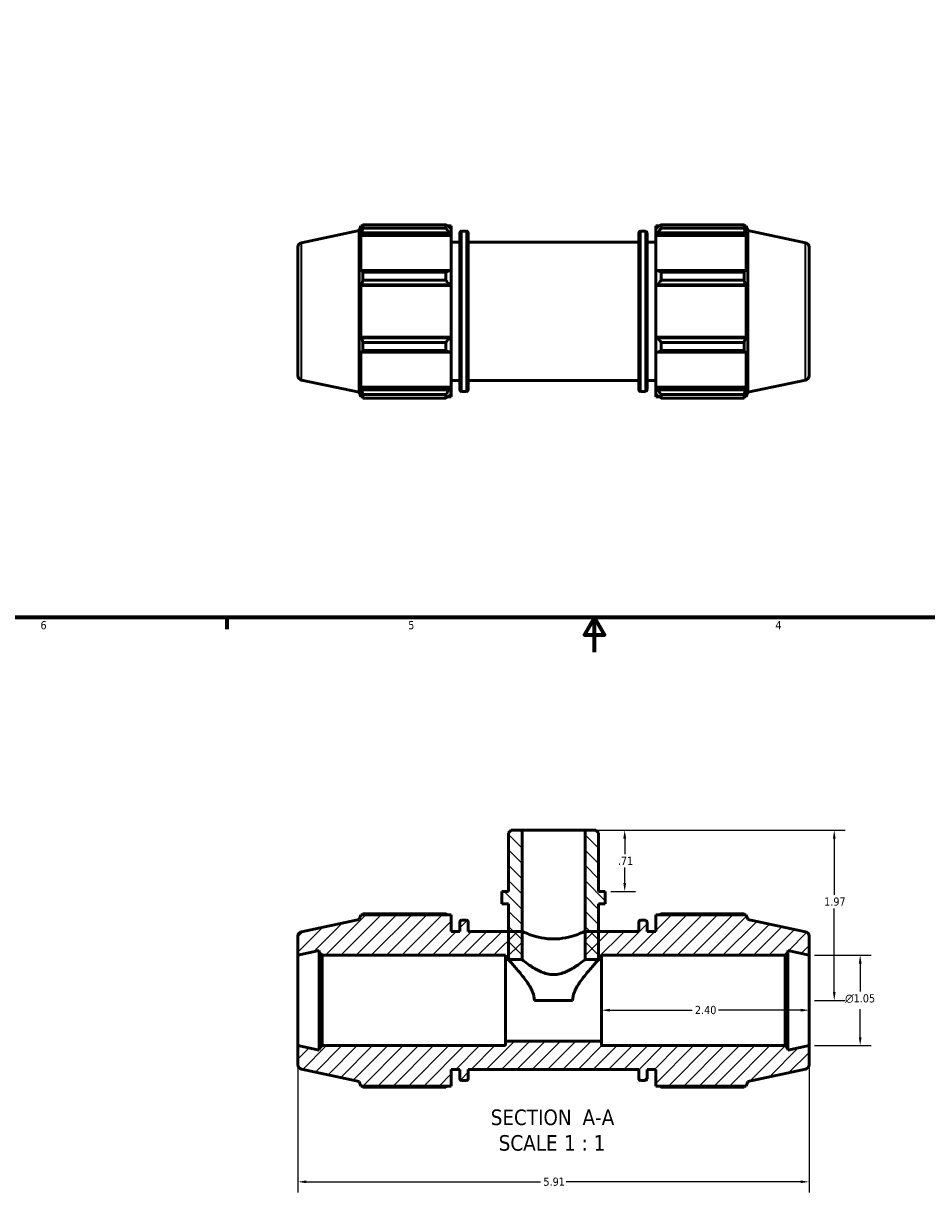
# Model space of a CAD drawing. Header units: inches. Extents: x 0.1 to 38.9, y -5.7 to 21.4.
# Tile 2 of 6: x 10.4 to 20.8, y -5.7 to 7.9. Entities that reach past the tile are written whole.
import ezdxf

# ---------------------------------------------------------------- set-up
doc = ezdxf.new("R2010")
doc.units = ezdxf.units.IN
doc.header["$MEASUREMENT"] = 0
for name, color, linetype, lineweight in [('Border (ANSI)', 7, 'Continuous', 70), ('Dimension (ANSI)', 7, 'Continuous', 25), ('Hatch (ANSI)', 7, 'Continuous', 18), ('Symbol (ANSI)', 7, 'Continuous', 25), ('Visible (ANSI)', 7, 'Continuous', 50), ('Visible Narrow (ANSI)', 7, 'Continuous', 35)]:
    doc.layers.add(name, color=color, linetype=linetype, lineweight=lineweight)
doc.styles.add('Label Text (ANSI)', font='tahoma.ttf')
doc.styles.add('Note Text (ANSI)', font='tahoma.ttf')
doc.dimstyles.new('Default (ANSI)', dxfattribs={"dimtxt": 0.094488, "dimasz": 0.098425, "dimexe": 0.125, "dimexo": 0.0625, "dimgap": 0.031496, "dimtad": 0, "dimtih": 1, "dimtoh": 1, "dimrnd": 1e-08, "dimzin": 4, "dimdsep": 46, "dimtxsty": 'Note Text (ANSI)', "dimcen": 0.09, "dimdle": 0.393701, "dimclrd": 256, "dimclre": 256, "dimclrt": 5, "dimadec": 0, "dimazin": 1, "dimtfac": 1, "dimtofl": 0, "dimtmove": 0, "dimatfit": 3, "dimfxl": 1, "dimtolj": 1, "dimtzin": 4, "dimlwd": -1, "dimlwe": -1, "dimarcsym": 0})

# ---------------------------------------------------------------- blocks, each defined once
blk = doc.blocks.new('Borders Default Border')
at = {"layer": 'Border (ANSI)'}
blk.add_line((12.75, 1), (12.75, 0.866), dxfattribs=at)
at = {"layer": 'Border (ANSI)', "flags": 128}
for points in [[(0.5, 1), (0.5, 21), (33.5, 21), (33.5, 1), (0.5, 1)], [(17, 0.6), (17, 1), (16.885, 0.8), (17.115, 0.8), (17, 1)]]:
    blk.add_lwpolyline(points, dxfattribs=at)
at = {"layer": 'Border (ANSI)', "color": 5, "true_color": 0x0000ff, "char_height": 0.0945, "attachment_point": 7, "style": 'Note Text (ANSI)'}
for s, insert in [('6', (10.595, 0.864)), ('5', (14.847, 0.864)), ('4', (19.092, 0.866))]:
    blk.add_mtext(s, dxfattribs=dict(at, insert=insert))
blk = doc.blocks.new('*D7')
at = {"layer": 'Defpoints', "color": 0, "transparency": 16777216}
for p in [(13.572, -3.951), (19.482, -3.951), (19.482, -5.526)]:
    blk.add_point(p, dxfattribs=at)
at = {"layer": 'Dimension (ANSI)', "transparency": 16777216}
for p, q in [((13.572, -4.014), (13.572, -5.651)), ((19.482, -4.014), (19.482, -5.651)), ((13.67, -5.526), (16.378, -5.526)), ((19.383, -5.526), (16.675, -5.526))]:
    blk.add_line(p, q, dxfattribs=at)
for points in [[(13.67, -5.51), (13.67, -5.542), (13.572, -5.526)], [(19.383, -5.51), (19.383, -5.542), (19.482, -5.526)]]:
    blk.add_solid(points, dxfattribs=at)
at = {"layer": 'Dimension (ANSI)', "color": 5, "transparency": 16777216, "insert": (16.41, -5.477), "char_height": 0.0945, "attachment_point": 1, "style": 'Note Text (ANSI)'}
blk.add_mtext('\\A1;5.91', dxfattribs=at)
blk = doc.blocks.new('*D8')
at = {"layer": 'Defpoints', "color": 0, "transparency": 16777216}
for p in [(17.082, -3.428), (19.482, -3.428), (17.082, -3.541)]:
    blk.add_point(p, dxfattribs=at)
at = {"layer": 'Dimension (ANSI)', "transparency": 16777216}
for p, q in [((17.18, -3.541), (18.13, -3.541)), ((19.383, -3.541), (18.433, -3.541))]:
    blk.add_line(p, q, dxfattribs=at)
for points in [[(17.18, -3.524), (17.18, -3.557), (17.082, -3.541)], [(19.383, -3.524), (19.383, -3.557), (19.482, -3.541)]]:
    blk.add_solid(points, dxfattribs=at)
at = {"layer": 'Dimension (ANSI)', "color": 5, "transparency": 16777216, "insert": (18.162, -3.491), "char_height": 0.0945, "attachment_point": 1, "style": 'Note Text (ANSI)'}
blk.add_mtext('\\A1;2.40', dxfattribs=at)
blk = doc.blocks.new('*D9')
at = {"layer": 'Defpoints', "color": 0, "transparency": 16777216}
for p in [(16.891, -1.458), (17.125, -2.168), (17.35, -2.168)]:
    blk.add_point(p, dxfattribs=at)
at = {"layer": 'Dimension (ANSI)', "transparency": 16777216}
for p, q in [((16.954, -1.458), (17.475, -1.458)), ((17.35, -1.556), (17.35, -1.734)), ((17.35, -2.069), (17.35, -1.891)), ((17.188, -2.168), (17.475, -2.168))]:
    blk.add_line(p, q, dxfattribs=at)
for points in [[(17.334, -1.556), (17.367, -1.556), (17.35, -1.458)], [(17.334, -2.069), (17.367, -2.069), (17.35, -2.168)]]:
    blk.add_solid(points, dxfattribs=at)
at = {"layer": 'Dimension (ANSI)', "color": 5, "transparency": 16777216, "insert": (17.271, -1.765), "char_height": 0.0945, "attachment_point": 1, "style": 'Note Text (ANSI)'}
blk.add_mtext('\\A1;.71', dxfattribs=at)
blk = doc.blocks.new('*D10')
at = {"layer": 'Defpoints', "color": 0, "transparency": 16777216}
for p in [(19.482, -2.904), (19.482, -3.951), (20.073, -3.951)]:
    blk.add_point(p, dxfattribs=at)
at = {"layer": 'Dimension (ANSI)', "transparency": 16777216}
for p, q in [((19.544, -2.904), (20.198, -2.904)), ((20.073, -3.002), (20.073, -3.325)), ((20.073, -3.853), (20.073, -3.53)), ((19.544, -3.951), (20.198, -3.951))]:
    blk.add_line(p, q, dxfattribs=at)
for points in [[(20.057, -3.002), (20.089, -3.002), (20.073, -2.904)], [(20.057, -3.853), (20.089, -3.853), (20.073, -3.951)]]:
    blk.add_solid(points, dxfattribs=at)
at = {"layer": 'Dimension (ANSI)', "color": 5, "transparency": 16777216, "insert": (19.899, -3.356), "char_height": 0.09449, "attachment_point": 1, "style": 'Note Text (ANSI)'}
blk.add_mtext('\\A1;{\\fAIGDT|b0|i0;\\H0.0945;\\ln}\\fTahoma|b0|i0;\\H0.0945;1.05', dxfattribs=at)
blk = doc.blocks.new('*D11')
at = {"layer": 'Defpoints', "color": 0, "transparency": 16777216}
for p in [(16.891, -1.458), (19.482, -3.428), (19.773, -3.428)]:
    blk.add_point(p, dxfattribs=at)
at = {"layer": 'Dimension (ANSI)', "transparency": 16777216}
for p, q in [((16.954, -1.458), (19.898, -1.458)), ((19.773, -1.556), (19.773, -2.205)), ((19.773, -3.329), (19.773, -2.366)), ((19.544, -3.428), (19.898, -3.428))]:
    blk.add_line(p, q, dxfattribs=at)
for points in [[(19.757, -1.556), (19.789, -1.556), (19.773, -1.458)], [(19.757, -3.329), (19.789, -3.329), (19.773, -3.428)]]:
    blk.add_solid(points, dxfattribs=at)
at = {"layer": 'Dimension (ANSI)', "color": 5, "transparency": 16777216, "insert": (19.656, -2.237), "char_height": 0.0945, "attachment_point": 1, "style": 'Note Text (ANSI)'}
blk.add_mtext('\\A1;1.97', dxfattribs=at)

msp = doc.modelspace()

# ---------------------------------------------------------------- hatches: boundary and pattern name
at = {"layer": 'Hatch (ANSI)'}
h = msp.add_hatch(dxfattribs=at)
h.set_pattern_fill('ANSI31', color=256, angle=90.0002, style=0)
h.paths.add_polyline_path([(17.047, -1.489), (17.016, -1.458), (16.891, -1.458), (16.891, -2.956), (17.047, -2.956), (17.047, -2.629), (17.047, -2.31), (17.125, -2.31), (17.125, -2.168), (17.047, -2.168)])
h.paths.add_polyline_path([(16.038, -1.458), (16.006, -1.489), (16.006, -2.168), (15.928, -2.168), (15.928, -2.31), (16.006, -2.31), (16.006, -2.629), (16.006, -2.956), (16.163, -2.956), (16.163, -1.458)])
h = msp.add_hatch(dxfattribs=at)
h.set_pattern_fill('ANSI31', color=256, style=0)
edge = h.paths.add_edge_path()
edge.add_ellipse((13.624, -2.684), major_axis=(-0.0512, -0.0109), ratio=1, start_angle=270, end_angle=348)
edge.add_line((13.572, -2.684), (13.572, -2.904))
edge.add_line((13.572, -2.904), (13.818, -2.852))
edge.add_line((13.818, -2.852), (13.818, -2.872))
edge.add_line((13.818, -2.872), (13.85, -2.904))
edge.add_line((13.85, -2.904), (15.972, -2.904))
edge.add_line((15.972, -2.904), (15.972, -2.956))
edge.add_line((15.972, -2.956), (16.163, -2.956))
edge.add_line((16.163, -2.956), (16.163, -2.629))
edge.add_line((16.163, -2.629), (16.006, -2.629))
edge.add_line((16.006, -2.629), (15.542, -2.629))
edge.add_line((15.542, -2.629), (15.542, -2.522))
edge.add_ellipse((15.521, -2.522), major_axis=(0, 0.0209), ratio=1, start_angle=270, end_angle=360)
edge.add_line((15.521, -2.501), (15.464, -2.501))
edge.add_ellipse((15.464, -2.522), major_axis=(-0.0209, 0), ratio=1, start_angle=270, end_angle=360)
edge.add_line((15.443, -2.522), (15.443, -2.629))
edge.add_line((15.443, -2.629), (15.345, -2.629))
edge.add_line((15.345, -2.629), (15.345, -2.437))
edge.add_line((15.345, -2.437), (14.299, -2.437))
edge.add_line((14.299, -2.437), (14.281, -2.491))
edge.add_line((14.281, -2.491), (13.613, -2.633))
edge = h.paths.add_edge_path()
edge.add_ellipse((19.429, -4.171), major_axis=(0.0512, 0.0109), ratio=1, start_angle=270, end_angle=348)
edge.add_line((19.482, -4.171), (19.482, -3.951))
edge.add_line((19.482, -3.951), (19.236, -4.003))
edge.add_line((19.236, -4.003), (19.236, -3.983))
edge.add_line((19.236, -3.983), (19.204, -3.951))
edge.add_line((19.204, -3.951), (17.082, -3.951))
edge.add_line((17.082, -3.951), (17.082, -3.899))
edge.add_line((17.082, -3.899), (15.972, -3.899))
edge.add_line((15.972, -3.899), (15.972, -3.951))
edge.add_line((15.972, -3.951), (13.85, -3.951))
edge.add_line((13.85, -3.951), (13.818, -3.983))
edge.add_line((13.818, -3.983), (13.818, -4.003))
edge.add_line((13.818, -4.003), (13.572, -3.951))
edge.add_line((13.572, -3.951), (13.572, -4.171))
edge.add_ellipse((13.624, -4.171), major_axis=(0, -0.0524), ratio=1, start_angle=270, end_angle=348)
edge.add_line((13.613, -4.222), (14.281, -4.364))
edge.add_line((14.281, -4.364), (14.299, -4.418))
edge.add_line((14.299, -4.418), (15.345, -4.418))
edge.add_line((15.345, -4.418), (15.345, -4.226))
edge.add_line((15.345, -4.226), (15.443, -4.226))
edge.add_line((15.443, -4.226), (15.443, -4.333))
edge.add_ellipse((15.464, -4.333), major_axis=(0, -0.0209), ratio=1, start_angle=270, end_angle=360)
edge.add_line((15.464, -4.354), (15.521, -4.354))
edge.add_ellipse((15.521, -4.333), major_axis=(0.0209, 0), ratio=1, start_angle=270, end_angle=360)
edge.add_line((15.542, -4.333), (15.542, -4.226))
edge.add_line((15.542, -4.226), (17.512, -4.226))
edge.add_line((17.512, -4.226), (17.512, -4.333))
edge.add_ellipse((17.533, -4.333), major_axis=(0, -0.0209), ratio=1, start_angle=270, end_angle=360)
edge.add_line((17.533, -4.354), (17.589, -4.354))
edge.add_ellipse((17.589, -4.333), major_axis=(0.0209, 0), ratio=1, start_angle=270, end_angle=360)
edge.add_line((17.61, -4.333), (17.61, -4.226))
edge.add_line((17.61, -4.226), (17.709, -4.226))
edge.add_line((17.709, -4.226), (17.709, -4.418))
edge.add_line((17.709, -4.418), (18.755, -4.418))
edge.add_line((18.755, -4.418), (18.773, -4.364))
edge.add_line((18.773, -4.364), (19.44, -4.222))
edge = h.paths.add_edge_path()
edge.add_ellipse((19.429, -2.684), major_axis=(0, 0.0524), ratio=1, start_angle=270, end_angle=348)
edge.add_line((19.44, -2.633), (18.773, -2.491))
edge.add_line((18.773, -2.491), (18.755, -2.437))
edge.add_line((18.755, -2.437), (17.709, -2.437))
edge.add_line((17.709, -2.437), (17.709, -2.629))
edge.add_line((17.709, -2.629), (17.61, -2.629))
edge.add_line((17.61, -2.629), (17.61, -2.522))
edge.add_ellipse((17.589, -2.522), major_axis=(0, 0.0209), ratio=1, start_angle=270, end_angle=360)
edge.add_line((17.589, -2.501), (17.533, -2.501))
edge.add_ellipse((17.533, -2.522), major_axis=(-0.0209, 0), ratio=1, start_angle=270, end_angle=360)
edge.add_line((17.512, -2.522), (17.512, -2.629))
edge.add_line((17.512, -2.629), (17.047, -2.629))
edge.add_line((17.047, -2.629), (16.891, -2.629))
edge.add_line((16.891, -2.629), (16.891, -2.956))
edge.add_line((16.891, -2.956), (17.082, -2.956))
edge.add_line((17.082, -2.956), (17.082, -2.904))
edge.add_line((17.082, -2.904), (19.204, -2.904))
edge.add_line((19.204, -2.904), (19.236, -2.872))
edge.add_line((19.236, -2.872), (19.236, -2.852))
edge.add_line((19.236, -2.852), (19.482, -2.904))
edge.add_line((19.482, -2.904), (19.482, -2.684))

# ---------------------------------------------------------------- linework, layer by layer
at = {"layer": 'Visible (ANSI)'}
for p, q in [((13.613, 5.337), (14.281, 5.479)), ((14.281, 5.479), (14.299, 5.534)), ((14.281, 3.607), (14.281, 5.479)), ((14.299, 5.534), (14.299, 5.488)), ((14.299, 5.534), (14.317, 5.534)), ((14.309, 5.518), (14.299, 5.488)), ((14.299, 5.422), (14.309, 5.45)), ((15.345, 5.422), (14.299, 5.422)), ((14.299, 5.422), (14.299, 5.001)), ((14.309, 5.45), (15.324, 5.45)), ((14.323, 5.507), (14.323, 5.545)), ((14.323, 5.545), (15.281, 5.545)), ((15.281, 5.507), (14.323, 5.507)), ((15.281, 5.507), (15.281, 5.545)), ((15.3, 5.534), (15.345, 5.534)), ((15.345, 5.498), (15.324, 5.518)), ((15.324, 5.45), (15.345, 5.431)), ((15.345, 5.498), (15.345, 5.534)), ((15.345, 5.498), (15.345, 5.431)), ((15.345, 5.431), (15.345, 5.422)), ((15.345, 5.005), (15.345, 5.422)), ((15.443, 3.638), (15.443, 5.449)), ((15.464, 5.47), (15.521, 5.47)), ((15.542, 5.449), (15.542, 3.638)), ((17.512, 3.638), (17.512, 5.449)), ((17.533, 5.47), (17.589, 5.47)), ((17.61, 5.449), (17.61, 3.638)), ((17.709, 5.534), (17.709, 5.498)), ((17.709, 5.534), (17.754, 5.534)), ((17.73, 5.518), (17.709, 5.498)), ((17.709, 5.431), (17.709, 5.498)), ((17.709, 5.431), (17.73, 5.45)), ((17.709, 5.422), (17.709, 5.431)), ((17.709, 5.422), (17.709, 5.005)), ((17.709, 5.422), (18.755, 5.422)), ((17.73, 5.45), (18.745, 5.45)), ((17.773, 5.545), (17.773, 5.507)), ((17.773, 5.545), (18.731, 5.545)), ((18.731, 5.507), (17.773, 5.507)), ((18.731, 5.507), (18.731, 5.545)), ((18.737, 5.534), (18.755, 5.534)), ((18.755, 5.488), (18.745, 5.518)), ((18.745, 5.45), (18.755, 5.422)), ((18.755, 5.488), (18.755, 5.534)), ((18.773, 5.479), (18.755, 5.534)), ((18.755, 5.001), (18.755, 5.422)), ((18.773, 3.607), (18.773, 5.479)), ((19.44, 5.337), (18.773, 5.479)), ((13.572, 5.286), (13.572, 3.8)), ((15.345, 5.342), (15.443, 5.342)), ((15.542, 5.342), (17.512, 5.342)), ((17.61, 5.342), (17.709, 5.342)), ((19.482, 5.286), (19.482, 3.8)), ((14.309, 5.015), (14.299, 5.001)), ((15.324, 5.015), (14.309, 5.015)), ((15.345, 5.005), (15.324, 5.015)), ((15.345, 5.005), (15.345, 4.844)), ((17.73, 5.015), (17.709, 5.005)), ((17.709, 4.844), (17.709, 5.005)), ((18.745, 5.015), (17.73, 5.015)), ((18.755, 5.001), (18.745, 5.015)), ((14.323, 4.904), (14.323, 4.997)), ((14.323, 4.997), (15.281, 4.997)), ((15.281, 4.904), (14.323, 4.904)), ((15.281, 4.904), (15.281, 4.997)), ((17.773, 4.997), (17.773, 4.904)), ((17.773, 4.997), (18.731, 4.997)), ((18.731, 4.904), (17.773, 4.904)), ((18.731, 4.904), (18.731, 4.997)), ((14.299, 4.841), (14.309, 4.851)), ((15.345, 4.841), (14.299, 4.841)), ((14.299, 4.841), (14.299, 4.245)), ((14.309, 4.851), (15.324, 4.851)), ((15.324, 4.851), (15.345, 4.844)), ((15.345, 4.844), (15.345, 4.841)), ((15.345, 4.245), (15.345, 4.841)), ((17.709, 4.844), (17.73, 4.851)), ((17.709, 4.841), (17.709, 4.844)), ((17.709, 4.841), (17.709, 4.245)), ((17.709, 4.841), (18.755, 4.841)), ((17.73, 4.851), (18.745, 4.851)), ((18.745, 4.851), (18.755, 4.841)), ((18.755, 4.245), (18.755, 4.841)), ((14.309, 4.236), (14.299, 4.245)), ((15.345, 4.245), (14.299, 4.245)), ((15.324, 4.236), (14.309, 4.236)), ((15.345, 4.242), (15.324, 4.236)), ((15.345, 4.245), (15.345, 4.242)), ((15.345, 4.242), (15.345, 4.081)), ((17.709, 4.242), (17.709, 4.245)), ((17.709, 4.245), (18.755, 4.245)), ((17.709, 4.081), (17.709, 4.242)), ((17.73, 4.236), (17.709, 4.242)), ((18.745, 4.236), (17.73, 4.236)), ((18.755, 4.245), (18.745, 4.236)), ((14.299, 4.086), (14.309, 4.071)), ((14.299, 4.086), (14.299, 3.665)), ((14.309, 4.071), (15.324, 4.071)), ((14.323, 4.09), (14.323, 4.183)), ((14.323, 4.183), (15.281, 4.183)), ((15.281, 4.09), (14.323, 4.09)), ((15.281, 4.09), (15.281, 4.183)), ((15.324, 4.071), (15.345, 4.081)), ((15.345, 3.665), (15.345, 4.081)), ((17.709, 4.081), (17.73, 4.071)), ((17.709, 4.081), (17.709, 3.665)), ((17.73, 4.071), (18.745, 4.071)), ((17.773, 4.183), (17.773, 4.09)), ((17.773, 4.183), (18.731, 4.183)), ((18.731, 4.09), (17.773, 4.09)), ((18.731, 4.09), (18.731, 4.183)), ((18.745, 4.071), (18.755, 4.086)), ((18.755, 3.665), (18.755, 4.086)), ((13.613, 3.749), (14.281, 3.607)), ((14.309, 3.636), (14.299, 3.665)), ((15.345, 3.665), (14.299, 3.665)), ((15.345, 3.655), (15.324, 3.636)), ((15.345, 3.744), (15.443, 3.744)), ((15.345, 3.665), (15.345, 3.655)), ((15.345, 3.655), (15.345, 3.588)), ((15.542, 3.744), (17.512, 3.744)), ((17.61, 3.744), (17.709, 3.744)), ((17.709, 3.655), (17.709, 3.665)), ((17.709, 3.665), (18.755, 3.665)), ((17.709, 3.588), (17.709, 3.655)), ((17.73, 3.636), (17.709, 3.655)), ((18.755, 3.665), (18.745, 3.636)), ((19.44, 3.749), (18.773, 3.607)), ((14.281, 3.607), (14.299, 3.553)), ((14.299, 3.599), (14.309, 3.568)), ((14.299, 3.599), (14.299, 3.553)), ((14.299, 3.553), (14.317, 3.553)), ((15.324, 3.636), (14.309, 3.636)), ((14.323, 3.541), (14.323, 3.58)), ((14.323, 3.58), (15.281, 3.58)), ((15.281, 3.541), (14.323, 3.541)), ((15.281, 3.541), (15.281, 3.58)), ((15.3, 3.553), (15.345, 3.553)), ((15.324, 3.568), (15.345, 3.588)), ((15.345, 3.553), (15.345, 3.588)), ((15.464, 3.617), (15.521, 3.617)), ((17.533, 3.617), (17.589, 3.617)), ((17.709, 3.588), (17.73, 3.568)), ((17.709, 3.588), (17.709, 3.553)), ((17.709, 3.553), (17.754, 3.553)), ((18.745, 3.636), (17.73, 3.636)), ((17.773, 3.58), (17.773, 3.541)), ((17.773, 3.58), (18.731, 3.58)), ((18.731, 3.541), (17.773, 3.541)), ((18.731, 3.541), (18.731, 3.58)), ((18.737, 3.553), (18.755, 3.553)), ((18.745, 3.568), (18.755, 3.599)), ((18.773, 3.607), (18.755, 3.553)), ((18.755, 3.553), (18.755, 3.599)), ((16.038, -1.458), (16.006, -1.489)), ((16.163, -1.458), (16.038, -1.458)), ((16.163, -2.956), (16.163, -1.458)), ((16.891, -1.458), (16.163, -1.458)), ((17.016, -1.458), (16.891, -1.458)), ((16.891, -1.458), (16.891, -2.956)), ((17.047, -1.489), (17.016, -1.458)), ((16.006, -1.489), (16.006, -2.168)), ((17.047, -2.168), (17.047, -1.489)), ((16.006, -2.168), (15.928, -2.168)), ((15.928, -2.168), (15.928, -2.31)), ((17.125, -2.168), (17.047, -2.168)), ((17.125, -2.31), (17.125, -2.168)), ((15.281, -2.425), (14.323, -2.425)), ((15.928, -2.31), (16.006, -2.31)), ((16.006, -2.31), (16.006, -2.956)), ((17.047, -2.956), (17.047, -2.31)), ((17.047, -2.31), (17.125, -2.31)), ((18.731, -2.425), (17.773, -2.425)), ((14.281, -2.491), (13.613, -2.633)), ((14.299, -2.437), (14.281, -2.491)), ((15.345, -2.437), (14.299, -2.437)), ((15.345, -2.629), (15.345, -2.437)), ((15.443, -2.522), (15.443, -2.629)), ((15.521, -2.501), (15.464, -2.501)), ((15.542, -2.629), (15.542, -2.522)), ((17.512, -2.522), (17.512, -2.629)), ((17.589, -2.501), (17.533, -2.501)), ((17.61, -2.629), (17.61, -2.522)), ((18.755, -2.437), (17.709, -2.437)), ((17.709, -2.437), (17.709, -2.629)), ((18.773, -2.491), (18.755, -2.437)), ((19.44, -2.633), (18.773, -2.491)), ((13.572, -2.684), (13.572, -2.904)), ((15.443, -2.629), (15.345, -2.629)), ((16.163, -2.629), (15.542, -2.629)), ((16.163, -2.956), (16.163, -2.629)), ((17.512, -2.629), (16.891, -2.629)), ((16.891, -2.629), (16.891, -2.956)), ((17.709, -2.629), (17.61, -2.629)), ((19.482, -2.904), (19.482, -2.684)), ((13.572, -2.904), (13.818, -2.852)), ((13.572, -3.951), (13.572, -2.904)), ((13.818, -2.852), (13.818, -2.872)), ((13.818, -2.872), (13.85, -2.904)), ((13.818, -2.872), (13.818, -3.983)), ((13.85, -2.904), (15.972, -2.904)), ((13.85, -3.951), (13.85, -2.904)), ((15.972, -2.904), (15.972, -2.956)), ((15.972, -2.956), (16.163, -2.956)), ((15.972, -3.899), (15.972, -2.956)), ((16.006, -2.956), (16.163, -2.956)), ((16.891, -2.956), (17.082, -2.956)), ((16.891, -2.956), (17.047, -2.956)), ((17.082, -2.956), (17.082, -2.904)), ((17.082, -2.904), (19.204, -2.904)), ((17.082, -3.899), (17.082, -2.956)), ((19.204, -2.904), (19.236, -2.872)), ((19.204, -2.904), (19.204, -3.951)), ((19.236, -2.872), (19.236, -2.852)), ((19.236, -2.852), (19.482, -2.904)), ((19.236, -3.983), (19.236, -2.872)), ((19.482, -3.951), (19.482, -2.904)), ((16.748, -3.428), (16.306, -3.428)), ((17.082, -3.899), (15.972, -3.899)), ((15.972, -3.899), (15.972, -3.951)), ((17.082, -3.951), (17.082, -3.899)), ((13.818, -4.003), (13.572, -3.951)), ((13.572, -3.951), (13.572, -4.171)), ((13.85, -3.951), (13.818, -3.983)), ((13.818, -3.983), (13.818, -4.003)), ((15.972, -3.951), (13.85, -3.951)), ((19.204, -3.951), (17.082, -3.951)), ((19.236, -3.983), (19.204, -3.951)), ((19.482, -3.951), (19.236, -4.003)), ((19.236, -4.003), (19.236, -3.983)), ((19.482, -4.171), (19.482, -3.951)), ((13.613, -4.222), (14.281, -4.364)), ((15.345, -4.418), (15.345, -4.226)), ((15.345, -4.226), (15.443, -4.226)), ((15.443, -4.226), (15.443, -4.333)), ((15.542, -4.333), (15.542, -4.226)), ((15.542, -4.226), (17.512, -4.226)), ((17.512, -4.226), (17.512, -4.333)), ((17.61, -4.333), (17.61, -4.226)), ((17.61, -4.226), (17.709, -4.226)), ((17.709, -4.226), (17.709, -4.418)), ((18.773, -4.364), (19.44, -4.222)), ((14.281, -4.364), (14.299, -4.418)), ((14.299, -4.418), (15.345, -4.418)), ((14.323, -4.43), (15.281, -4.43)), ((15.464, -4.354), (15.521, -4.354)), ((17.533, -4.354), (17.589, -4.354)), ((17.709, -4.418), (18.755, -4.418)), ((17.773, -4.43), (18.731, -4.43)), ((18.755, -4.418), (18.773, -4.364))]:
    msp.add_line(p, q, dxfattribs=at)
for centre, radius, start, end in [((15.464, 5.449), 0.0209, 90, 180), ((15.521, 5.449), 0.0209, 0, 90), ((17.533, 5.449), 0.0209, 90, 180), ((17.589, 5.449), 0.0209, 0, 90), ((13.624, 5.286), 0.0524, 102, 180), ((19.429, 5.286), 0.0524, 0, 78), ((13.624, 3.8), 0.0524, 180, 258), ((19.429, 3.8), 0.0524, 282, 0), ((15.464, 3.638), 0.0209, 180, 270), ((15.521, 3.638), 0.0209, 270, 0), ((17.533, 3.638), 0.0209, 180, 270), ((17.589, 3.638), 0.0209, 270, 0), ((15.464, -2.522), 0.0209, 90, 180), ((15.521, -2.522), 0.0209, 0, 90), ((17.533, -2.522), 0.0209, 90, 180), ((17.589, -2.522), 0.0209, 0, 90), ((13.624, -2.684), 0.0524, 102, 180), ((19.429, -2.684), 0.0524, 0, 78), ((13.624, -4.171), 0.0524, 180, 258), ((19.429, -4.171), 0.0524, 282, 0), ((15.464, -4.333), 0.0209, 180, 270), ((15.521, -4.333), 0.0209, 270, 0), ((17.533, -4.333), 0.0209, 180, 270), ((17.589, -4.333), 0.0209, 270, 0)]:
    msp.add_arc(centre, radius, start, end, dxfattribs=at)
for points, weights in [([(14.309, 5.518), (14.316, 5.532), (14.323, 5.545)], [1.00189689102, 1.00135679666, 1]), ([(14.323, 5.507), (14.316, 5.478), (14.309, 5.45)], [1, 1.00135679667, 1.00189689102]), ([(15.324, 5.518), (15.303, 5.532), (15.281, 5.545)], [1.00615394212, 1.01177329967, 1.01659349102]), ([(15.281, 5.507), (15.303, 5.478), (15.324, 5.45)], [1.01659349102, 1.01177329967, 1.00615394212]), ([(17.773, 5.545), (17.751, 5.532), (17.73, 5.518)], [1.01659349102, 1.01177329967, 1.00615394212]), ([(17.73, 5.45), (17.751, 5.478), (17.773, 5.507)], [1.00615394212, 1.01177329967, 1.01659349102]), ([(18.731, 5.545), (18.738, 5.532), (18.745, 5.518)], [1, 1.00135679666, 1.00189689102]), ([(18.745, 5.45), (18.738, 5.478), (18.731, 5.507)], [1.00189689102, 1.00135679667, 1]), ([(14.309, 5.015), (14.316, 5.006), (14.323, 4.997)], [1.00189689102, 1.00135679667, 1]), ([(15.324, 5.015), (15.303, 5.006), (15.281, 4.997)], [1.00615394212, 1.01177329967, 1.01659349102]), ([(17.773, 4.997), (17.751, 5.006), (17.73, 5.015)], [1.01659349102, 1.01177329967, 1.00615394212]), ([(18.731, 4.997), (18.738, 5.006), (18.745, 5.015)], [1, 1.00135679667, 1.00189689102]), ([(14.323, 4.904), (14.316, 4.877), (14.309, 4.851)], [1, 1.00135679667, 1.00189689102]), ([(15.281, 4.904), (15.303, 4.877), (15.324, 4.851)], [1.01659349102, 1.01177329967, 1.00615394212]), ([(17.73, 4.851), (17.751, 4.877), (17.773, 4.904)], [1.00615394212, 1.01177329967, 1.01659349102]), ([(18.745, 4.851), (18.738, 4.877), (18.731, 4.904)], [1.00189689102, 1.00135679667, 1]), ([(14.309, 4.236), (14.316, 4.21), (14.323, 4.183)], [1.00189689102, 1.00135679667, 1]), ([(15.324, 4.236), (15.303, 4.21), (15.281, 4.183)], [1.00615394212, 1.01177329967, 1.01659349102]), ([(17.773, 4.183), (17.751, 4.21), (17.73, 4.236)], [1.01659349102, 1.01177329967, 1.00615394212]), ([(18.731, 4.183), (18.738, 4.21), (18.745, 4.236)], [1, 1.00135679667, 1.00189689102]), ([(14.323, 4.09), (14.316, 4.08), (14.309, 4.071)], [1, 1.00135679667, 1.00189689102]), ([(15.281, 4.09), (15.303, 4.08), (15.324, 4.071)], [1.01659349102, 1.01177329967, 1.00615394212]), ([(17.73, 4.071), (17.751, 4.08), (17.773, 4.09)], [1.00615394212, 1.01177329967, 1.01659349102]), ([(18.745, 4.071), (18.738, 4.08), (18.731, 4.09)], [1.00189689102, 1.00135679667, 1]), ([(14.309, 3.636), (14.316, 3.609), (14.323, 3.58)], [1.00189689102, 1.00135679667, 1]), ([(14.323, 3.541), (14.316, 3.555), (14.309, 3.568)], [1, 1.00135679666, 1.00189689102]), ([(15.324, 3.636), (15.303, 3.609), (15.281, 3.58)], [1.00615394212, 1.01177329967, 1.01659349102]), ([(15.281, 3.541), (15.303, 3.555), (15.324, 3.568)], [1.01659349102, 1.01177329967, 1.00615394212]), ([(17.773, 3.58), (17.751, 3.609), (17.73, 3.636)], [1.01659349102, 1.01177329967, 1.00615394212]), ([(17.73, 3.568), (17.751, 3.555), (17.773, 3.541)], [1.00615394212, 1.01177329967, 1.01659349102]), ([(18.731, 3.58), (18.738, 3.609), (18.745, 3.636)], [1, 1.00135679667, 1.00189689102]), ([(18.745, 3.568), (18.738, 3.555), (18.731, 3.541)], [1.00189689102, 1.00135679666, 1]), ([(14.323, -2.425), (14.32, -2.431), (14.317, -2.437)], [1, 1.00057756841, 1.00100714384]), ([(15.281, -2.425), (15.29, -2.431), (15.3, -2.437)], [1.01659349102, 1.01453440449, 1.01232948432]), ([(17.754, -2.437), (17.763, -2.431), (17.773, -2.425)], [1.01232948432, 1.01453440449, 1.01659349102]), ([(18.737, -2.437), (18.734, -2.431), (18.731, -2.425)], [1.00100714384, 1.00057756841, 1]), ([(14.317, -4.418), (14.32, -4.424), (14.323, -4.43)], [1.00100714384, 1.00057756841, 1]), ([(15.3, -4.418), (15.29, -4.424), (15.281, -4.43)], [1.01232948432, 1.01453440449, 1.01659349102]), ([(17.773, -4.43), (17.763, -4.424), (17.754, -4.418)], [1.01659349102, 1.01453440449, 1.01232948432]), ([(18.731, -4.43), (18.734, -4.424), (18.737, -4.418)], [1, 1.00057756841, 1.00100714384])]:
    msp.add_rational_spline(points, weights, degree=2, dxfattribs=at)
for points, knots in [([(16.163, -2.629), (16.163, -2.629), (16.172, -2.633), (16.209, -2.649), (16.237, -2.661), (16.301, -2.682), (16.342, -2.694), (16.431, -2.712), (16.48, -2.717), (16.527, -2.717)], [4.252625, 4.252625, 4.252625, 4.252625, 4.606691, 4.606691, 4.960757, 4.960757, 5.315462, 5.315462, 5.670167, 5.670167, 5.670167, 5.670167]), ([(16.527, -2.717), (16.573, -2.717), (16.622, -2.712), (16.712, -2.694), (16.752, -2.682), (16.816, -2.661), (16.844, -2.649), (16.882, -2.633), (16.891, -2.629), (16.891, -2.629)], [0, 0, 0, 0, 0.354705, 0.354705, 0.70941, 0.70941, 1.063476, 1.063476, 1.417542, 1.417542, 1.417542, 1.417542]), ([(16.306, -3.428), (16.306, -3.393), (16.298, -3.361), (16.273, -3.3), (16.257, -3.271), (16.221, -3.215), (16.202, -3.188), (16.163, -3.139), (16.144, -3.115), (16.095, -3.056), (16.063, -3.02), (16.03, -2.982), (16.021, -2.973), (16.009, -2.96), (16.006, -2.956), (16.006, -2.956)], [0, 0, 0, 0, 0.262244, 0.262244, 0.524489, 0.524489, 0.786733, 0.786733, 1.048978, 1.048978, 1.53375, 1.53375, 1.776136, 1.776136, 2.018522, 2.018522, 2.018522, 2.018522]), ([(16.527, -3.129), (16.502, -3.129), (16.478, -3.125), (16.43, -3.114), (16.407, -3.106), (16.34, -3.077), (16.301, -3.054), (16.238, -3.013), (16.211, -2.993), (16.173, -2.964), (16.163, -2.956), (16.163, -2.956)], [0, 0, 0, 0, 0.187851, 0.187851, 0.375701, 0.375701, 0.751402, 0.751402, 1.117643, 1.117643, 1.483883, 1.483883, 1.483883, 1.483883]), ([(16.163, -2.956), (16.163, -2.956), (16.173, -2.964), (16.211, -2.993), (16.238, -3.013), (16.301, -3.054), (16.34, -3.077), (16.407, -3.106), (16.43, -3.114), (16.478, -3.125), (16.502, -3.129), (16.552, -3.129), (16.576, -3.125), (16.624, -3.114), (16.647, -3.106), (16.713, -3.077), (16.753, -3.054), (16.815, -3.013), (16.843, -2.993), (16.881, -2.964), (16.891, -2.956), (16.891, -2.956)], [1.483883, 1.483883, 1.483883, 1.483883, 1.850124, 1.850124, 2.216365, 2.216365, 2.592066, 2.592066, 2.779916, 2.779916, 2.967767, 2.967767, 3.155618, 3.155618, 3.343468, 3.343468, 3.719169, 3.719169, 4.08541, 4.08541, 4.45165, 4.45165, 4.45165, 4.45165]), ([(16.891, -2.956), (16.891, -2.956), (16.881, -2.964), (16.843, -2.993), (16.815, -3.013), (16.753, -3.054), (16.713, -3.077), (16.647, -3.106), (16.624, -3.114), (16.576, -3.125), (16.552, -3.129), (16.527, -3.129)], [4.45165, 4.45165, 4.45165, 4.45165, 4.817891, 4.817891, 5.184132, 5.184132, 5.559833, 5.559833, 5.747683, 5.747683, 5.935534, 5.935534, 5.935534, 5.935534]), ([(17.047, -2.956), (17.047, -2.956), (17.044, -2.96), (17.033, -2.973), (17.024, -2.982), (16.991, -3.02), (16.959, -3.056), (16.909, -3.115), (16.89, -3.139), (16.852, -3.188), (16.833, -3.215), (16.797, -3.271), (16.78, -3.3), (16.756, -3.361), (16.748, -3.393), (16.748, -3.428)], [-2.018522, -2.018522, -2.018522, -2.018522, -1.776136, -1.776136, -1.53375, -1.53375, -1.048978, -1.048978, -0.786733, -0.786733, -0.524489, -0.524489, -0.262244, -0.262244, 0, 0, 0, 0])]:
    msp.add_open_spline(points, degree=3, knots=knots, dxfattribs=at)
at = {"layer": 'Visible Narrow (ANSI)'}
for p, q in [((15.464, 5.458), (15.464, 3.628)), ((15.521, 3.628), (15.521, 5.458)), ((17.533, 5.458), (17.533, 3.628)), ((17.589, 3.628), (17.589, 5.458)), ((13.613, 3.759), (13.613, 5.328)), ((19.44, 3.759), (19.44, 5.328))]:
    msp.add_line(p, q, dxfattribs=at)

# ---------------------------------------------------------------- block references
msp.add_blockref('Borders Default Border', (0, 0))

# ---------------------------------------------------------------- texts
at = {"layer": 'Symbol (ANSI)', "char_height": 0.18, "attachment_point": 7, "style": 'Label Text (ANSI)'}
for s, insert in [('SECTION', (15.801, -4.873)), (' A-A', (16.795, -4.869)), ('SCALE', (15.893, -5.169)), (' 1 : 1', (16.581, -5.166))]:
    msp.add_mtext(s, dxfattribs=dict(at, insert=insert))

# ---------------------------------------------------------------- dimensions: what is measured, and where the dimension line sits
at = {"layer": 'Dimension (ANSI)'}
for base, p1, p2, angle, override, picture, middle in [((17.35, -2.168), (16.891, -1.458), (17.125, -2.168), 90, {"dimgap": 0.031496, "dimdec": 2, "dimtol": 0, "dimlim": 0, "dimtp": 0, "dimtm": 0, "dimtdec": 2, "dimatfit": 1}, '*D9', (17.35, -1.813)), ((19.773, -3.428), (16.891, -1.458), (19.482, -3.428), 90, {"dimgap": 0.031496, "dimdec": 2, "dimtol": 0, "dimlim": 0, "dimtp": 0, "dimtm": 0, "dimtdec": 2, "dimatfit": 1}, '*D11', (19.773, -2.286)), ((17.082, -3.541), (19.482, -3.428), (17.082, -3.428), 180, {"dimgap": 0.031496, "dimtih": 0, "dimtoh": 0, "dimdec": 2, "dimse1": 1, "dimse2": 1, "dimtol": 0, "dimlim": 0, "dimtp": 0, "dimtm": 0, "dimtdec": 2, "dimatfit": 1}, '*D8', (18.282, -3.541)), ((19.482, -5.526), (13.572, -3.951), (19.482, -3.951), 180, {"dimgap": 0.031496, "dimtih": 0, "dimtoh": 0, "dimdec": 2, "dimtol": 0, "dimlim": 0, "dimtp": 0, "dimtm": 0, "dimtdec": 2, "dimatfit": 1}, '*D7', (16.527, -5.526))]:
    dim = msp.add_linear_dim(base=base, p1=p1, p2=p2, angle=angle, dimstyle='Default (ANSI)', override=override, dxfattribs=at)
    dim.commit()
    dim.dimension.update_dxf_attribs({"geometry": picture, "text_midpoint": middle, "dimtype": 160})
dim = msp.add_linear_dim(base=(20.073, -3.951), p1=(19.482, -2.904), p2=(19.482, -3.951), angle=90, text='{\\fAIGDT|b0|i0;\\H0.0945;\\ln}\\fTahoma|b0|i0;\\H0.0945;<>', dimstyle='Default (ANSI)', override={"dimgap": 0.031496, "dimdec": 2, "dimtol": 0, "dimlim": 0, "dimtp": 0, "dimtm": 0, "dimtdec": 2, "dimatfit": 1}, dxfattribs=at)
dim.commit()
dim.dimension.update_dxf_attribs({"geometry": '*D10', "text_midpoint": (20.073, -3.428), "dimtype": 160})

doc.saveas('drawing.dxf')
